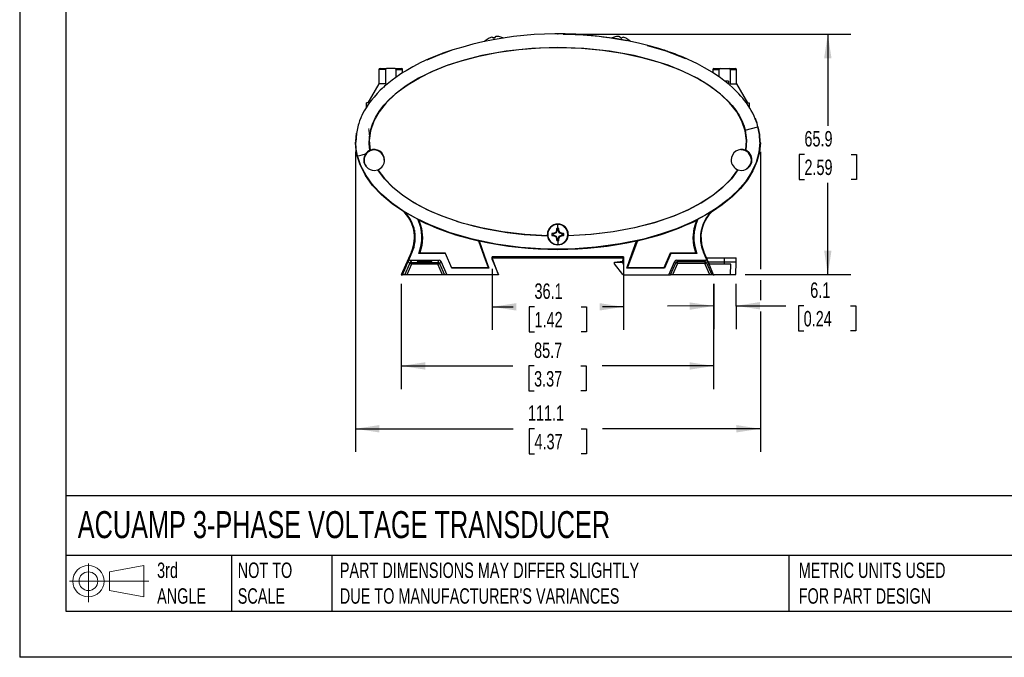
# Model space of a CAD drawing. Header units: millimetres. Extents: x 0 to 1397, y 0 to 1080.
# Tile 1 of 11: x 0 to 675, y 0 to 437. Entities that reach past the tile are written whole.
import ezdxf

# ---------------------------------------------------------------- set-up
doc = ezdxf.new("R2010")
doc.units = ezdxf.units.MM
doc.header["$LTSCALE"] = 5
doc.linetypes.add('CENTERX2', pattern=[20.32, 12.7, -2.54, 2.54, -2.54])
doc.layers.add('DIMENSIONS', color=140, linetype='Continuous', lineweight=25)
doc.layers.add('TEXT', color=140, linetype='Continuous', lineweight=25)
doc.layers.add('SLD-DEFPOINTS', color=7, linetype='Continuous')
doc.styles.add('SLDTEXTSTYLE0', font='TXT', dxfattribs={"width": 0.7})
doc.dimstyles.new('SLDDIMSTYLE0', dxfattribs={"dimtxt": 10.790039, "dimasz": 16.51, "dimexe": 0, "dimexo": 0.0625, "dimgap": 2.69751, "dimtad": 0, "dimtih": 1, "dimtoh": 1, "dimdec": 1, "dimlfac": 0.4, "dimrnd": 1e-09, "dimzin": 12, "dimdsep": 46, "dimtxsty": 'SLDTEXTSTYLE0', "dimsah": 1, "dimcen": 0.09, "dimadec": 0, "dimazin": 3, "dimtfac": 1, "dimtdec": 1, "dimtofl": 0, "dimtmove": 0, "dimatfit": 3, "dimfxl": 0, "dimfrac": 2, "dimtolj": 1, "dimtzin": 12, "dimarcsym": 0})
doc.dimstyles.new('SLDDIMSTYLE2', dxfattribs={"dimtxt": 10.790039, "dimasz": 16.51, "dimexe": 0, "dimexo": 0.0625, "dimgap": 2.69751, "dimtad": 0, "dimtih": 1, "dimtoh": 1, "dimdec": 1, "dimlfac": 0.4, "dimrnd": 1e-09, "dimzin": 12, "dimdsep": 46, "dimtxsty": 'SLDTEXTSTYLE0', "dimsah": 1, "dimcen": 0.09, "dimadec": 0, "dimazin": 3, "dimtfac": 1, "dimtdec": 1, "dimtmove": 0, "dimatfit": 0, "dimfxl": 0, "dimfrac": 2, "dimtolj": 1, "dimtzin": 12, "dimarcsym": 0})

# ---------------------------------------------------------------- blocks, each defined once
blk = doc.blocks.new('Block11')
at = {"color": 7, "linetype": 'Continuous', "lineweight": 18}
for p, q in [((12.94, 26.55), (12.94, 0)), ((27.4, 20.84), (50.88, 25.16)), ((27.4, 7.98), (27.4, 20.84)), ((50.88, 25.16), (50.88, 3.66)), ((0, 14.41), (54.37, 14.41)), ((27.4, 7.98), (50.88, 3.66))]:
    blk.add_line(p, q, dxfattribs=at)
for radius in [10.75, 6.43]:
    blk.add_circle((12.94, 14.41), radius, dxfattribs=at)
blk = doc.blocks.new('Block12')
at = {"layer": 'SLD-DEFPOINTS'}
blk.add_blockref('Block11', (0, 0), dxfattribs=at)
blk = doc.blocks.new('_D')
at = {"layer": 'DIMENSIONS'}
for p, q in [((375.41, 427.15), (570.12, 427.15)), ((554.25, 427.15), (554.25, 364.32)), ((538.22, 344.76), (534.59, 344.76)), ((534.59, 344.76), (534.59, 327.61)), ((570.28, 344.76), (573.9, 344.76)), ((573.9, 344.76), (573.9, 327.61)), ((534.59, 327.61), (538.22, 327.61)), ((554.25, 262.37), (554.25, 325.19)), ((573.9, 327.61), (570.28, 327.61)), ((497.54, 262.37), (570.12, 262.37))]:
    blk.add_line(p, q, dxfattribs=at)
for points in [[(554.25, 427.15), (551.71, 410.64), (556.79, 410.64)], [(554.25, 262.37), (556.79, 278.88), (551.71, 278.88)]]:
    blk.add_solid(points, dxfattribs=at)
at = {"layer": 'DIMENSIONS', "char_height": 10.583, "attachment_point": 1, "style": 'SLDTEXTSTYLE0'}
for s, insert in [('65.9', (538.22, 360.81)), ('2.59', (538.22, 341.25))]:
    blk.add_mtext(s, dxfattribs=dict(at, insert=insert))
blk = doc.blocks.new('_D_2')
at = {"layer": 'DIMENSIONS'}
for p, q in [((230.22, 346.47), (230.22, 140.81)), ((508, 346.47), (508, 266.18)), ((508, 258.56), (508, 244.78)), ((508, 237.16), (508, 140.81)), ((230.22, 156.69), (338.45, 156.69)), ((353.08, 156.69), (349.45, 156.69)), ((349.45, 156.69), (349.45, 139.54)), ((385.14, 156.69), (388.76, 156.69)), ((388.76, 156.69), (388.76, 139.54)), ((508, 156.69), (399.76, 156.69)), ((349.45, 139.54), (353.08, 139.54)), ((388.76, 139.54), (385.14, 139.54))]:
    blk.add_line(p, q, dxfattribs=at)
for points in [[(230.22, 156.69), (246.73, 154.15), (246.73, 159.23)], [(508, 156.69), (491.49, 159.23), (491.49, 154.15)]]:
    blk.add_solid(points, dxfattribs=at)
at = {"layer": 'DIMENSIONS', "char_height": 10.583, "attachment_point": 1, "style": 'SLDTEXTSTYLE0'}
for s, insert in [('111.1', (348.59, 172.74)), ('4.37', (353.08, 153.18))]:
    blk.add_mtext(s, dxfattribs=dict(at, insert=insert))
blk = doc.blocks.new('_D_4')
at = {"layer": 'DIMENSIONS'}
for p, q in [((324.03, 266.42), (324.03, 224.41)), ((414.18, 268.1), (414.18, 224.41)), ((324.03, 240.28), (338.45, 240.28)), ((353.08, 240.28), (349.45, 240.28)), ((349.45, 240.28), (349.45, 223.14)), ((385.14, 240.28), (388.76, 240.28)), ((388.76, 240.28), (388.76, 223.14)), ((414.18, 240.28), (399.76, 240.28)), ((349.45, 223.14), (353.08, 223.14)), ((388.76, 223.14), (385.14, 223.14))]:
    blk.add_line(p, q, dxfattribs=at)
for points in [[(324.03, 240.28), (340.54, 237.74), (340.54, 242.82)], [(414.18, 240.28), (397.67, 242.82), (397.67, 237.74)]]:
    blk.add_solid(points, dxfattribs=at)
at = {"layer": 'DIMENSIONS', "char_height": 10.583, "attachment_point": 1, "style": 'SLDTEXTSTYLE0'}
for s, insert in [('36.1', (353.08, 256.34)), ('1.42', (353.08, 236.78))]:
    blk.add_mtext(s, dxfattribs=dict(at, insert=insert))
blk = doc.blocks.new('_D_5')
at = {"layer": 'DIMENSIONS'}
for p, q in [((261.71, 255.94), (261.71, 183.88)), ((475.96, 255.94), (475.96, 183.88)), ((261.71, 199.76), (338.18, 199.76)), ((352.81, 199.76), (349.18, 199.76)), ((349.18, 199.76), (349.18, 182.61)), ((384.87, 199.76), (388.49, 199.76)), ((388.49, 199.76), (388.49, 182.61)), ((475.96, 199.76), (399.49, 199.76)), ((349.18, 182.61), (352.81, 182.61)), ((388.49, 182.61), (384.87, 182.61))]:
    blk.add_line(p, q, dxfattribs=at)
for points in [[(261.71, 199.76), (278.22, 197.22), (278.22, 202.3)], [(475.96, 199.76), (459.45, 202.3), (459.45, 197.22)]]:
    blk.add_solid(points, dxfattribs=at)
at = {"layer": 'DIMENSIONS', "char_height": 10.583, "attachment_point": 1, "style": 'SLDTEXTSTYLE0'}
for s, insert in [('85.7', (352.81, 215.81)), ('3.37', (352.81, 196.25))]:
    blk.add_mtext(s, dxfattribs=dict(at, insert=insert))
blk = doc.blocks.new('_D_6')
at = {"layer": 'DIMENSIONS'}
for p, q in [((476, 255.94), (476.15, 225)), ((491.22, 256.02), (491.37, 225.08)), ((476.07, 240.88), (444.32, 240.72)), ((491.29, 240.95), (493.74, 240.97)), ((493.74, 240.97), (525.49, 240.97)), ((537.7, 240.97), (534.07, 240.97)), ((534.07, 240.97), (534.07, 223.82)), ((569.76, 240.97), (573.38, 240.97)), ((573.38, 240.97), (573.38, 223.82)), ((534.07, 223.82), (537.7, 223.82)), ((573.38, 223.82), (569.76, 223.82))]:
    blk.add_line(p, q, dxfattribs=at)
for points in [[(476.07, 240.88), (459.55, 243.33), (459.57, 238.25)], [(491.29, 240.95), (507.82, 238.5), (507.79, 243.58)]]:
    blk.add_solid(points, dxfattribs=at)
at = {"layer": 'DIMENSIONS', "char_height": 10.583, "attachment_point": 1, "style": 'SLDTEXTSTYLE0'}
for s, insert in [('6.1', (542.19, 257.02)), ('0.24', (537.7, 237.46))]:
    blk.add_mtext(s, dxfattribs=dict(at, insert=insert))

msp = doc.modelspace()

# ---------------------------------------------------------------- linework, layer by layer
at = {"color": 7, "linetype": 'Continuous'}
for p in [(0.01, 1079.51), (1397.01, 0.01)]:
    msp.add_line(p, (0.01, 0.01), dxfattribs=at)
at = {"color": 7, "linetype": 'Continuous', "lineweight": 18}
msp.add_line((369.06, 426.99), (369.06, 427.15), dxfattribs=at)
for p, q in [((318.87, 422.19), (318.83, 422.18)), ((321.25, 424.05), (321.18, 424.04)), ((324.5, 424.6), (324.35, 425.01)), ((325.25, 424.73), (324.5, 424.6)), ((326, 424.85), (325.25, 424.73)), ((325.25, 424.73), (325.49, 423.32)), ((325.98, 425.28), (325.98, 424.84)), ((326, 425.29), (326, 424.85)), ((329.32, 425.41), (329.25, 425.4)), ((402, 425.1), (403.09, 424.97)), ((408.52, 425.4), (408.45, 425.41)), ((411.76, 424.83), (411.76, 425.27)), ((412.51, 424.7), (411.76, 424.83)), ((411.77, 424.82), (411.77, 425.26)), ((412.51, 424.7), (412.27, 423.29)), ((413.26, 424.57), (412.51, 424.7)), ((413.41, 424.98), (413.26, 424.57)), ((416.58, 423.99), (416.51, 424)), ((279.51, 409.73), (288.27, 413.39)), ((288.27, 413.39), (290.55, 414.23)), ((295.96, 415.98), (289.35, 413.46)), ((450.87, 413.03), (451.69, 412.72)), ((451.69, 412.72), (452.13, 412.52)), ((250.79, 403.03), (246.41, 403.03)), ((246.41, 403.03), (246.41, 393.24)), ((247.16, 403.78), (251.54, 403.78)), ((247.17, 403.78), (251.55, 403.78)), ((250.79, 403.03), (250.79, 393.24)), ((257.54, 403.78), (251.54, 403.78)), ((257.55, 403.78), (251.55, 403.78)), ((257.54, 403.78), (261.91, 403.78)), ((257.55, 403.78), (261.92, 403.78)), ((258.29, 397.78), (258.29, 403.03)), ((258.29, 403.03), (262.66, 403.03)), ((262.66, 400.72), (262.66, 403.03)), ((262.66, 403.03), (262.67, 403.03)), ((262.67, 400.73), (262.67, 403.03)), ((475.37, 403.03), (475.37, 400.82)), ((475.37, 403.03), (479.75, 403.03)), ((476.12, 403.78), (480.5, 403.78)), ((479.75, 397.88), (479.75, 403.03)), ((480.5, 403.78), (486.5, 403.78)), ((486.5, 403.78), (490.87, 403.78)), ((487.25, 403.03), (487.25, 393.24)), ((487.25, 403.03), (491.62, 403.03)), ((491.62, 393.24), (491.62, 403.03)), ((246.41, 393.24), (238.79, 380.03)), ((250.79, 393.24), (246.41, 393.24)), ((486.03, 395.06), (483.59, 395.06)), ((486.03, 395.06), (486.03, 393.08)), ((487.25, 393.24), (491.62, 393.24)), ((491.62, 393.24), (499.25, 380.03)), ((237.79, 377.06), (237.79, 380.03)), ((238.79, 380.03), (237.79, 380.03)), ((238.79, 380.03), (237.8, 380.03)), ((499.25, 380.03), (500.25, 380.03)), ((500.25, 380.03), (500.25, 377.33)), ((504.37, 369.54), (505.56, 366.35)), ((230.55, 353.62), (230.96, 359.31)), ((497.57, 361.4), (506.36, 363.71)), ((230.51, 353.12), (230.22, 352.82)), ((230.52, 353.19), (230.51, 353.12)), ((507.7, 353.12), (507.7, 353.19)), ((508, 352.82), (507.7, 353.12)), ((240.22, 347.62), (240.29, 347.58)), ((497.92, 347.58), (498, 347.62)), ((236.13, 340.99), (235.98, 340.99)), ((250.23, 340.99), (250.07, 340.99)), ((487.98, 340.99), (488.12, 340.99)), ((243.08, 333.8), (245.58, 334.22)), ((243.08, 333.98), (243.08, 333.8)), ((245.59, 334.25), (245.58, 334.22)), ((492.63, 334.22), (492.6, 334.3)), ((492.63, 334.22), (495.13, 333.8)), ((495.13, 333.99), (495.13, 333.8)), ((263.98, 305.38), (273.05, 300.28)), ((465.16, 300.28), (474.25, 305.38)), ((474.24, 305.39), (474.38, 305.18)), ((273.05, 300.28), (273.73, 299.83)), ((464.48, 299.83), (465.16, 300.28)), ((270.64, 292.94), (270.88, 292.94)), ((366.4, 290.29), (366.32, 290.71)), ((367.97, 290.94), (366.4, 290.29)), ((367.97, 290.94), (367.62, 291.3)), ((368.62, 292.51), (367.97, 290.94)), ((368.62, 292.51), (368.2, 292.59)), ((368.62, 293.13), (368.62, 292.51)), ((369.04, 293.96), (369.04, 296.76)), ((369.45, 292.51), (369.45, 293.13)), ((369.45, 292.51), (369.87, 292.59)), ((370.1, 290.94), (369.45, 292.51)), ((370.1, 290.94), (370.46, 291.3)), ((371.67, 290.29), (370.1, 290.94)), ((371.67, 290.29), (371.75, 290.71)), ((314.59, 285.56), (315.06, 285.55)), ((361.94, 289.04), (362, 289.1)), ((362, 289.1), (361.96, 289.92)), ((362.11, 289.92), (361.96, 289.92)), ((362.15, 289.87), (362.11, 289.87)), ((366.4, 290.29), (365.78, 290.29)), ((365.78, 289.46), (366.4, 289.46)), ((366.4, 289.46), (366.32, 289.04)), ((366.4, 289.46), (367.97, 288.81)), ((367.97, 288.81), (367.62, 288.45)), ((367.97, 288.81), (368.62, 287.24)), ((368.62, 287.24), (368.2, 287.16)), ((368.62, 287.24), (368.62, 286.62)), ((369.04, 285.79), (369.04, 282.98)), ((369.45, 287.24), (370.1, 288.81)), ((369.45, 287.24), (369.87, 287.16)), ((369.45, 286.62), (369.45, 287.24)), ((370.1, 288.81), (371.67, 289.46)), ((370.1, 288.81), (370.46, 288.45)), ((372.29, 290.29), (371.67, 290.29)), ((371.67, 289.46), (371.75, 289.04)), ((371.67, 289.46), (372.29, 289.46)), ((372.32, 289.87), (373.13, 289.87)), ((375.93, 289.87), (375.99, 289.87)), ((376.26, 289.92), (376.06, 289.92)), ((376.27, 289.04), (376.21, 289.1)), ((423.16, 285.55), (423.63, 285.56)), ((467.16, 287.69), (466.92, 287.69)), ((268.66, 277.99), (261.71, 262.29)), ((262.25, 262.29), (268.99, 277.79)), ((269.01, 277.83), (268.66, 277.99)), ((268.99, 277.79), (269.21, 277.7)), ((274.45, 277.3), (273.81, 276.87)), ((274.45, 277.3), (291.85, 277.3)), ((292.04, 276.87), (291.85, 277.3)), ((369.11, 282.82), (369.11, 282.93)), ((442.01, 267.29), (446.37, 277.3)), ((446.65, 276.87), (446.37, 277.3)), ((446.37, 277.3), (463.77, 277.3)), ((464.4, 276.87), (463.77, 277.3)), ((469, 277.7), (469.22, 277.79)), ((469.17, 277.91), (469.34, 277.99)), ((470.36, 275.17), (469.22, 277.79)), ((471.16, 273.86), (469.34, 277.99)), ((268.36, 270.74), (268.68, 270.79)), ((292.04, 276.87), (273.81, 276.87)), ((277.72, 271.51), (277.72, 270.98)), ((286.76, 270.79), (287.75, 272.3)), ((287.07, 270.74), (286.76, 270.79)), ((288.89, 271.55), (292.92, 262.29)), ((296.39, 266.86), (292.04, 276.87)), ((414.18, 274.45), (324.03, 274.45)), ((324.03, 273.82), (324.07, 273.8)), ((324.03, 272.77), (328.35, 262.29)), ((324.07, 273.8), (413.85, 273.8)), ((328.48, 262.29), (324.07, 273.8)), ((408, 270.99), (413.78, 271.63)), ((408, 270.99), (413.75, 270.99)), ((408.03, 269.68), (408, 270.99)), ((408.01, 270.99), (413.78, 271.63)), ((408.01, 270.99), (408.01, 270.99)), ((408.01, 270.99), (408.01, 270.99)), ((413.75, 270.99), (413.85, 273.86)), ((414.18, 270.99), (413.75, 270.99)), ((413.8, 269.59), (413.75, 270.99)), ((413.85, 273.86), (414.18, 273.86)), ((414.07, 273.86), (414.17, 273.96)), ((414.17, 273.96), (414.18, 273.96)), ((414.17, 273.86), (414.17, 273.96)), ((446.65, 276.87), (442.3, 266.86)), ((445.3, 262.29), (449.32, 271.55)), ((446.39, 262.29), (449.98, 270.54)), ((464.4, 276.87), (446.65, 276.87)), ((449.98, 270.54), (449.32, 271.55)), ((449.98, 270.54), (451.13, 270.04)), ((450.84, 271.25), (451.13, 271.29)), ((451.13, 270.04), (451.13, 271.29)), ((460.5, 271.77), (460.5, 271.42)), ((469.87, 271.29), (470.16, 271.25)), ((470.37, 274.96), (470.36, 275.17)), ((470.37, 274.95), (472.55, 269.95)), ((471.03, 273.96), (470.62, 274.37)), ((470.8, 273.96), (471.03, 273.96)), ((470.85, 273.86), (483.1, 273.86)), ((471.02, 270.54), (474.6, 262.29)), ((471.03, 273.96), (471.07, 273.86)), ((471.16, 273.86), (483.1, 273.86)), ((483.14, 270.99), (472.1, 270.99)), ((483.1, 273.86), (483.14, 270.99)), ((483.1, 273.86), (491.39, 273.86)), ((483.1, 273.86), (483.1, 273.86)), ((483.1, 273.86), (491.39, 273.86)), ((483.14, 270.99), (483.12, 269.59)), ((491.49, 270.99), (483.14, 270.99)), ((491.19, 262.37), (491.49, 270.99)), ((491.19, 262.37), (491.49, 270.99)), ((491.49, 270.99), (491.39, 273.86)), ((491.49, 270.99), (491.39, 273.86)), ((491.49, 270.99), (491.49, 270.99)), ((264.16, 262.29), (267.53, 270.04)), ((268.68, 269.54), (265.52, 262.29)), ((286.76, 269.54), (268.68, 269.54)), ((289.91, 262.29), (286.76, 269.54)), ((287.9, 270.04), (291.27, 262.29)), ((296.2, 267.29), (321.23, 267.29)), ((321.86, 266.86), (296.39, 266.86)), ((321.23, 267.29), (321.86, 266.86)), ((413.75, 262.37), (408.03, 269.68)), ((414.18, 269.59), (413.8, 269.59)), ((416.35, 266.86), (416.98, 267.29)), ((442.3, 266.86), (416.35, 266.86)), ((416.98, 267.29), (442.01, 267.29)), ((442.3, 266.86), (442.01, 267.29)), ((451.13, 270.04), (447.76, 262.29)), ((469.87, 270.04), (451.13, 270.04)), ((473.24, 262.29), (469.87, 270.04)), ((472.57, 269.95), (472.55, 269.95)), ((483.12, 269.59), (472.72, 269.59)), ((475.96, 262.29), (472.79, 269.59)), ((487.63, 269.59), (483.12, 269.59)), ((487.53, 262.37), (487.63, 269.59)), ((261.71, 262.29), (262.25, 262.29)), ((262.25, 262.29), (262.51, 262.29)), ((264.16, 262.29), (262.51, 262.29)), ((265.52, 262.29), (264.16, 262.29)), ((289.91, 262.29), (265.52, 262.29)), ((291.27, 262.29), (289.91, 262.29)), ((292.92, 262.29), (291.27, 262.29)), ((328.35, 262.29), (292.92, 262.29)), ((328.35, 262.29), (328.48, 262.29)), ((413.75, 262.37), (414.18, 262.37)), ((414, 262.37), (414, 262.29)), ((414.18, 262.29), (414, 262.29)), ((414.18, 262.29), (445.3, 262.29)), ((445.3, 262.29), (446.39, 262.29)), ((447.76, 262.29), (446.39, 262.29)), ((473.24, 262.29), (447.76, 262.29)), ((474.6, 262.29), (473.24, 262.29)), ((475.7, 262.29), (474.6, 262.29)), ((475.7, 262.29), (475.96, 262.29)), ((475.93, 262.37), (487.53, 262.37)), ((476.16, 262.29), (475.96, 262.29)), ((476.12, 262.37), (476.16, 262.29)), ((476.16, 262.29), (476.29, 262.29)), ((476.29, 262.29), (476.25, 262.37)), ((487.53, 262.37), (491.19, 262.37)), ((491.19, 262.37), (491.19, 262.37))]:
    msp.add_line(p, q)
at = {"flags": 128}
for points in [[(417.04, 422.68), (409.87, 423.97), (402.68, 425.03)], [(431.8, 419.26), (424.43, 421.1), (417.04, 422.68)], [(456.86, 410.34), (443.41, 415.53), (430.68, 419.32)], [(493.28, 386.26), (492.07, 387.53), (490.69, 388.9), (489.13, 390.37), (486.53, 392.67), (484.82, 394.09), (483.63, 395.03), (482.98, 395.54), (480.6, 397.31), (475, 401.07), (469.72, 404.22), (464.78, 406.85), (455.03, 411.36), (450.66, 413.12), (449.97, 413.38), (449.28, 413.65), (448.59, 413.91), (447.9, 414.16), (447.21, 414.41), (447.19, 414.42), (447.04, 414.47), (446.6, 414.63), (444.92, 415.22), (444.12, 415.5), (443.21, 415.81), (442.17, 416.15), (441.02, 416.53), (439.74, 416.94), (438.35, 417.37), (431.8, 419.26)], [(286.32, 412.63), (280.67, 410.27), (275.09, 407.68), (269.73, 404.9), (265.02, 402.19), (262.83, 400.83), (260.58, 399.36), (257.93, 397.53), (255.42, 395.68), (254.23, 394.76), (253.13, 393.87), (252.1, 393.02), (251.16, 392.22), (250.29, 391.46), (249.5, 390.76), (249.4, 390.66), (248.61, 389.94), (247.34, 388.72), (245.25, 386.59), (243.03, 384.12), (241.27, 381.99), (240, 380.32), (238.99, 378.89), (237.55, 376.7), (236.3, 374.58), (235.22, 372.55), (234.71, 371.51), (234.3, 370.61), (233.97, 369.86), (233.11, 367.69), (232.51, 365.97), (232.14, 364.77), (230.92, 359.09), (230.52, 353.19)], [(240.22, 347.62), (239.71, 352.12), (239.83, 356.64), (240.59, 361.13), (241.97, 365.59), (243.97, 369.99), (246.58, 374.31), (249.79, 378.53), (253.59, 382.62), (259.52, 387.86), (266.4, 392.79), (274.16, 397.39), (282.76, 401.6), (292.1, 405.4), (302.1, 408.74), (314.87, 412.13), (328.31, 414.78), (342.26, 416.66), (356.55, 417.76), (370.99, 418.06), (385.41, 417.55), (399.63, 416.25), (413.47, 414.16), (426.75, 411.31), (439.31, 407.75)], [(497.92, 347.58), (498.46, 354.27), (497.6, 360.96), (495.36, 367.56), (491.75, 374.02), (486.82, 380.25), (480.62, 386.19), (473.22, 391.79), (464.69, 396.97), (455.13, 401.67), (444.65, 405.86), (433.34, 409.49), (421.35, 412.51), (404.5, 415.54), (386.98, 417.38), (369.11, 418), (351.24, 417.38), (333.72, 415.54), (316.87, 412.51), (304.87, 409.49), (293.57, 405.86), (283.08, 401.67), (273.52, 396.97), (265, 391.79), (257.59, 386.19), (251.39, 380.25), (246.46, 374.02), (242.86, 367.56), (240.61, 360.96), (239.75, 354.27), (240.29, 347.58)], [(290.21, 414.12), (288.26, 413.39), (286.32, 412.63)], [(439.31, 407.75), (441.17, 407.14), (443.01, 406.51)], [(443.01, 406.51), (451.76, 403.19), (459.27, 399.82), (465.56, 396.56), (467.42, 395.5), (469.14, 394.47), (470.74, 393.48), (472.22, 392.53), (473.58, 391.62), (474.82, 390.76), (475.94, 389.95), (479.67, 387.07), (483.05, 384.13), (486.06, 381.17), (488.7, 378.2), (489.5, 377.21), (490.29, 376.18), (491.08, 375.1), (491.86, 373.98), (492.61, 372.81), (493.35, 371.6), (494.06, 370.34), (495.75, 366.84), (496.78, 364.13), (497.33, 362.29), (497.48, 361.73), (497.57, 361.4)], [(495.88, 383.3), (494.59, 384.81), (493.28, 386.26)], [(506.36, 363.71), (505.73, 365.88), (504.51, 369.22)], [(497.57, 361.4), (498.52, 354.51), (498, 347.62)], [(507.69, 353.19), (507.37, 358.51), (506.36, 363.71)], [(506.36, 363.71), (507.37, 358.51), (507.68, 353.41)], [(230.22, 352.82), (230.26, 353.06), (230.4, 353.27)], [(263.83, 305.19), (255.48, 310.9), (248.2, 317.03), (242.09, 323.52), (237.19, 330.31), (233.42, 337.66), (231.09, 345.19), (230.22, 352.82)], [(230.28, 352.89), (230.27, 352.85), (230.26, 352.73)], [(230.26, 352.73), (230.6, 348.15), (231.56, 343.32), (233.23, 338.24), (235.74, 332.93), (239.2, 327.43), (243.65, 321.9), (249.25, 316.29), (256.11, 310.69), (264.31, 305.19)], [(231.74, 343.7), (230.84, 348.4), (230.51, 353.12)], [(507.7, 353.12), (507.02, 346.2), (505.13, 339.34), (502.03, 332.62), (497.76, 326.08), (492.36, 319.78), (485.88, 313.78), (478.37, 308.14), (469.91, 302.89), (460.55, 298.09), (450.39, 293.78), (439.52, 289.99), (428.03, 286.76), (411.92, 283.38), (395.14, 281.08), (377.96, 279.92), (360.63, 279.91), (343.44, 281.05), (326.65, 283.32), (310.53, 286.68), (295.31, 291.09), (281.25, 296.47), (271.6, 301.1), (262.8, 306.19), (254.94, 311.69), (248.08, 317.57), (242.28, 323.76), (237.6, 330.22), (234.07, 336.89), (231.74, 343.7)], [(508, 352.82), (507.35, 346.32), (505.63, 339.87), (502.87, 333.54), (499.08, 327.36), (494.29, 321.41), (488.55, 315.69), (481.9, 310.27), (474.38, 305.18)], [(507.82, 353.27), (507.61, 353.41), (507.37, 353.45)], [(507.82, 353.27), (507.95, 353.06), (508, 352.82)], [(231.74, 343.7), (232.1, 343.8), (233.18, 344.07), (234.94, 344.51), (237.18, 345.07)], [(240.22, 347.62), (238.57, 346.61), (237.18, 345.07)], [(236.13, 340.99), (236.26, 339.63), (236.52, 338.67)], [(282, 305.75), (278.43, 307.43), (275.14, 309.1), (272.11, 310.76), (269.33, 312.38), (266.81, 313.95), (264.53, 315.46), (262.51, 316.88), (255.92, 322.19), (250.24, 327.96), (245.58, 334.22)], [(245.61, 334.3), (245.6, 334.27), (245.59, 334.25)], [(245.61, 334.3), (250.13, 328.19), (255.87, 322.32), (262.76, 316.78), (270.73, 311.62), (279.73, 306.88), (289.62, 302.62), (302.55, 298.2), (316.48, 294.58), (331.16, 291.84), (346.43, 290.01), (362, 289.1)], [(376.21, 289.1), (391.79, 290.01), (407.05, 291.84), (421.73, 294.58), (435.66, 298.2), (448.6, 302.62), (458.49, 306.88), (467.48, 311.62), (475.46, 316.78), (482.34, 322.32), (488.09, 328.19), (492.6, 334.3)], [(492.63, 334.22), (488.1, 328.11), (482.36, 322.25), (475.46, 316.71), (467.48, 311.55), (458.5, 306.81), (448.61, 302.55), (435.67, 298.13), (421.76, 294.52), (407.08, 291.78), (391.84, 289.94), (376.27, 289.04)], [(263.83, 305.19), (263.92, 305.29), (263.98, 305.38)], [(299.56, 299.05), (290.49, 302.21), (282, 305.75)], [(273.73, 299.83), (275.65, 293.89), (276.3, 287.69)], [(461.92, 287.69), (462.57, 293.89), (464.48, 299.83)], [(270.75, 292.32), (270.73, 292.45), (270.71, 292.56), (270.69, 292.66), (270.67, 292.76), (270.65, 292.9), (270.65, 292.94), (270.67, 292.9), (270.7, 292.77), (270.72, 292.67), (270.75, 292.57), (270.77, 292.45), (270.8, 292.32)], [(270.8, 292.32), (270.82, 292.19), (270.84, 292.08), (270.86, 291.97), (270.87, 291.88), (270.89, 291.74), (270.89, 291.69), (270.87, 291.73), (270.84, 291.87), (270.82, 291.96), (270.8, 292.07), (270.78, 292.19), (270.75, 292.32)], [(365.78, 290.29), (365.35, 290.46), (365.01, 290.6)], [(368.62, 293.13), (368.45, 293.56), (368.32, 293.9)], [(369.45, 293.13), (369.62, 293.56), (369.76, 293.9)], [(372.29, 290.29), (372.72, 290.46), (373.06, 290.6)], [(276.3, 287.69), (275.83, 282.41), (274.45, 277.3)], [(314.59, 285.56), (318.31, 275.33), (321.23, 267.29)], [(315.06, 285.55), (318.87, 275.08), (321.86, 266.86)], [(365.78, 289.46), (365.35, 289.29), (365.01, 289.15)], [(368.62, 286.62), (368.45, 286.19), (368.32, 285.85)], [(369.45, 286.62), (369.62, 286.19), (369.76, 285.85)], [(372.29, 289.46), (372.72, 289.29), (373.06, 289.15)], [(376.26, 289.92), (376.24, 289.46), (376.21, 289.1)], [(416.35, 266.86), (420.16, 277.32), (423.16, 285.55)], [(423.63, 285.56), (419.91, 275.33), (416.98, 267.29)], [(463.77, 277.3), (462.38, 282.41), (461.92, 287.69)], [(266.54, 271.55), (268.04, 274.99), (269.21, 277.7)], [(471.68, 271.55), (470.18, 274.99), (469, 277.7)], [(262.51, 262.29), (264.77, 267.47), (266.54, 271.55)], [(267.53, 270.04), (266.98, 270.88), (266.54, 271.55)], [(267.69, 272.3), (268.24, 271.45), (268.68, 270.79)], [(267.69, 272.3), (278.92, 272.3), (287.75, 272.3)], [(268.68, 269.54), (268.68, 270), (268.68, 270.4), (268.68, 270.67), (268.68, 270.79)], [(268.68, 270.79), (278.8, 270.79), (286.76, 270.79)], [(277.72, 271.51), (276.16, 271.5), (274.57, 271.45), (273.85, 271.41), (273.26, 271.37), (272.85, 271.32), (272.66, 271.26), (272.77, 271.2), (273.15, 271.14), (273.74, 271.09), (274.48, 271.05), (276.13, 271), (277.72, 270.98)], [(277.72, 270.98), (279.39, 271), (280.89, 271.04), (282.16, 271.12), (282.6, 271.18), (282.78, 271.25), (282.61, 271.32), (282.16, 271.37), (280.9, 271.45), (279.39, 271.5), (277.72, 271.51)], [(286.76, 270.79), (287.31, 271.63), (287.75, 272.3)], [(286.76, 270.79), (286.76, 270.67), (286.76, 270.4), (286.76, 270), (286.76, 269.54)], [(288.89, 271.55), (288.34, 270.7), (287.9, 270.04)], [(324.03, 272.77), (324.03, 273.71), (324.03, 274.45)], [(414.18, 274.45), (414.18, 267.64), (414.18, 262.29)], [(450.47, 272.3), (450.84, 271.73), (451.13, 271.29)], [(450.47, 272.3), (461.7, 272.3), (470.53, 272.3)], [(451.13, 271.29), (461.62, 271.29), (469.87, 271.29)], [(460.5, 271.42), (458.61, 271.44), (457.71, 271.45), (456.92, 271.47), (455.97, 271.52), (455.59, 271.56), (455.46, 271.6), (455.59, 271.64), (455.98, 271.68), (456.95, 271.72), (457.73, 271.75), (458.63, 271.76), (460.5, 271.77)], [(469.87, 271.29), (470.24, 271.86), (470.53, 272.3)], [(469.87, 271.29), (469.87, 271.18), (469.87, 270.91), (469.87, 270.51), (469.87, 270.04)], [(469.87, 270.04), (470.25, 270.21), (470.34, 270.24), (470.35, 270.25), (470.35, 270.25), (470.35, 270.25), (470.36, 270.25), (470.38, 270.26), (470.5, 270.32), (470.81, 270.45), (470.95, 270.51), (471.02, 270.54)], [(471.68, 271.55), (471.31, 270.98), (471.02, 270.54)], [(471.68, 271.55), (473.93, 266.36), (475.7, 262.29)], [(267.53, 270.04), (267.63, 269.99), (267.89, 269.88), (268.25, 269.72), (268.68, 269.54)], [(286.76, 269.54), (287.13, 269.7), (287.22, 269.74), (287.24, 269.75), (287.24, 269.75), (287.24, 269.75), (287.24, 269.75), (287.26, 269.75), (287.38, 269.81), (287.69, 269.94), (287.84, 270.01), (287.9, 270.04)]]:
    msp.add_lwpolyline(points, dxfattribs=at)
for centre, radius, start, end in [((368.89, 188.21), 239.22, 81.88064, 109.20297), ((327.26, 423.45), 2.22, 109.40833, 124.26893), ((327.45, 415.96), 9.64, 88.07486, 95.56629), ((327.05, 414.15), 11.47, 78.93485, 86.36041), ((371.96, 202.64), 224.39, 78.61073, 89.80001), ((410.66, 414.13), 11.47, 93.33959, 100.76515), ((410.26, 415.94), 9.64, 84.13371, 91.62514), ((410.5, 423.44), 2.22, 55.43107, 70.29167), ((327, 414.24), 11.39, 128.93523, 135.82005), ((327.02, 414.26), 11.39, 120.83866, 135.82005), ((327.03, 414.15), 11.47, 112.83959, 120.26515), ((326.05, 415.72), 9.64, 103.63371, 111.12514), ((323.77, 422.87), 2.22, 74.93107, 89.79167), ((327.02, 414.26), 11.39, 63.37995, 78.36134), ((410.69, 414.24), 11.39, 101.33866, 116.32005), ((413.98, 422.83), 2.22, 89.90833, 104.76893), ((411.66, 415.7), 9.64, 68.57486, 76.06629), ((410.68, 414.13), 11.47, 59.43485, 66.86041), ((410.69, 414.24), 11.39, 43.87995, 58.86134), ((247.16, 403.03), 0.75, 90, 180), ((247.17, 403.03), 0.75, 90, 180), ((251.54, 403.03), 0.75, 90, 180), ((257.54, 403.03), 0.75, 0, 90), ((261.91, 403.03), 0.75, 0, 90), ((261.92, 403.03), 0.75, 0, 90), ((476.12, 403.03), 0.75, 90, 180), ((480.5, 403.03), 0.75, 90, 180), ((486.5, 403.03), 0.75, 0, 90), ((490.87, 403.03), 0.75, 0, 90), ((453.14, 347.41), 55.81, 23.00084, 40.02488), ((230.88, 352.74), 0.625, 90, 125.4669), ((243.14, 341.11), 7.16, 146.36385, 180.92984), ((243.08, 340.99), 6.96, 14.91521, 180), ((243.12, 340.88), 6.95, 0, 180), ((243.08, 340.99), 7.15, 360, 112.96708), ((495.13, 340.99), 7.15, 67.03292, 180), ((494.92, 340.91), 6.95, 0, 91.78491), ((495.15, 341.13), 7.08, 358.89958, 66.32711), ((243.25, 341.07), 7.27, 180.6067, 268.66554), ((243.12, 340.88), 6.95, 180, 217.35277), ((243.08, 340.99), 7.15, 290.70073, 359.99996), ((495.13, 340.99), 7.15, 180, 249.29933), ((494.96, 341.07), 7.27, 271.34866, 359.40194), ((494.92, 340.91), 6.95, 301.951, 0), ((246.25, 287.91), 24.51, 336.1246, 47.59999), ((246.24, 287.69), 24.82, 336.49913, 44.83398), ((246.24, 287.69), 25.06, 336.49913, 44.89884), ((491.98, 287.69), 25.06, 135.06205, 180), ((491.98, 287.69), 24.82, 135.17388, 180), ((246.24, 287.69), 29.62, 338.57057, 25.14946), ((353.03, 461.23), 179.83, 243.8348, 257.65502), ((366.74, 518.27), 229.28, 252.96206, 268.80105), ((385.18, 461.23), 179.83, 282.34496, 296.16521), ((491.98, 287.69), 29.62, 154.85054, 201.42944), ((491.75, 287.91), 24.51, 149.56411, 203.8754), ((369.11, 289.92), 7.15, 0, 180), ((369.04, 289.87), 6.89, 90, 180), ((369.04, 289.87), 6.95, 0, 144.00016), ((369.04, 289.87), 4.09, 169.85106, 190.14894), ((368.41, 258.31), 32.47, 93.6895, 96.00937), ((384.31, 252.88), 41.89, 113.48201, 115.42789), ((406.03, 274.6), 41.89, 154.57211, 156.51799), ((400.61, 290.5), 32.47, 173.99063, 176.3105), ((369.04, 289.87), 4.09, 90, 100.14894), ((369.04, 289.87), 3.28, 82.73102, 97.26898), ((369.51, 290.29), 6.56, 356.69415, 95.89699), ((369.04, 289.87), 6.89, 0, 90), ((369.04, 289.87), 4.09, 79.85106, 90), ((337.47, 290.5), 32.47, 3.6895, 6.00937), ((332.04, 274.6), 41.89, 23.48201, 25.42789), ((353.77, 252.88), 41.89, 64.57211, 66.51799), ((369.66, 258.31), 32.47, 83.99063, 86.3105), ((369.04, 289.87), 4.09, 0, 10.14894), ((369.11, 531.27), 251.59, 257.59444, 282.40556), ((369.04, 289.98), 7.15, 187.54254, 270.56855), ((369.04, 289.87), 6.89, 180, 270), ((368.41, 321.44), 32.47, 263.99063, 266.3105), ((369.04, 289.87), 3.28, 172.73102, 187.26898), ((384.31, 326.87), 41.89, 244.57211, 246.51799), ((406.03, 305.14), 41.89, 203.48201, 205.42789), ((400.61, 289.25), 32.47, 183.6895, 186.00937), ((369.04, 289.87), 4.09, 259.85106, 270), ((369.04, 289.87), 3.28, 262.73102, 277.26898), ((369.04, 289.87), 6.89, 270, 0), ((369.04, 289.87), 4.09, 270, 280.14894), ((369.18, 289.98), 7.15, 269.42992, 352.46271), ((337.47, 289.25), 32.47, 353.99063, 356.3105), ((369.04, 289.87), 6.95, 276.28838, 0), ((332.04, 305.14), 41.89, 334.57211, 336.51799), ((353.77, 326.87), 41.89, 293.48201, 295.42789), ((369.66, 321.44), 32.47, 273.6895, 276.00937), ((369.04, 289.87), 3.28, 0, 7.26898), ((369.04, 289.87), 3.28, 352.73102, 0), ((369.04, 289.87), 4.09, 349.85106, 0), ((491.98, 287.69), 25.06, 180, 203.50086), ((491.98, 287.69), 24.82, 180, 203.50086), ((267.7, 271.02), 1.28, 90.77583, 155.73861), ((268.6, 269.62), 1.15, 102.15115, 158.58869), ((286.83, 269.62), 1.15, 21.33807, 77.87245), ((287.75, 271.05), 1.25, 23.49266, 90.00832), ((450.49, 271.02), 1.28, 90.88109, 155.67967), ((451.05, 270.12), 1.15, 100.73454, 158.5289), ((461.76, 235.47), 36.32, 84.02193, 91.98537), ((461.84, 305.13), 33.74, 267.71616, 276.29117), ((469.95, 270.12), 1.15, 21.43926, 79.35531), ((470.53, 271.05), 1.25, 23.53297, 89.9669)]:
    msp.add_arc(centre, radius, start, end)
at = {"color": 5, "linetype": 'Continuous', "lineweight": 0}
for points, knots in [([(240.05, 356.69), (239.94, 357.39), (239.7, 358.82), (239.55, 360.76), (239.52, 362), (239.51, 362.52)], [0, 0, 0, 0, 0.00911851, 0.01847936, 0.02505152, 0.02505152, 0.02505152, 0.02505152]), ([(240.05, 356.54), (239.94, 357.24), (239.7, 358.66), (239.55, 360.59), (239.52, 361.82), (239.52, 362.32)], [0, 0, 0, 0, 0.00911851, 0.01847936, 0.02486507, 0.02486507, 0.02486507, 0.02486507])]:
    msp.add_open_spline(points, degree=3, knots=knots, dxfattribs=at)
at = {"layer": 'TEXT'}
for p, q in [((31.75, 1047.75), (31.75, 31.75)), ((1365.25, 110.63), (31.75, 110.63)), ((1365.25, 69.85), (31.75, 69.85)), ((145.22, 69.85), (145.22, 31.75)), ((214.19, 69.85), (214.19, 31.75)), ((527.42, 69.85), (527.42, 31.75)), ((31.75, 31.75), (1365.25, 31.75))]:
    msp.add_line(p, q, dxfattribs=at)

# ---------------------------------------------------------------- block references
at = {"layer": 'SLD-DEFPOINTS'}
msp.add_blockref('Block12', (34.19, 37.77), dxfattribs=at)

# ---------------------------------------------------------------- texts
at = {"layer": 'TEXT', "linetype": 'CENTERX2', "lineweight": 18, "attachment_point": 1, "style": 'SLDTEXTSTYLE0'}
for s, insert, char_height in [('ACUAMP 3-PHASE VOLTAGE TRANSDUCER', (39.83, 100.23), 18.5208), ('3rd^JANGLE', (94.25, 64.98), 10.583), ('NOT TO^JSCALE', (149.53, 64.98), 10.5833), ("PART DIMENSIONS MAY DIFFER SLIGHTLY ^JDUE TO MANUFACTURER'S VARIANCES", (219.56, 64.98), 10.5833), ('METRIC UNITS USED ^JFOR PART DESIGN', (534.27, 64.98), 10.5833)]:
    msp.add_mtext(s, dxfattribs=dict(at, insert=insert, char_height=char_height))

# ---------------------------------------------------------------- dimensions: what is measured, and where the dimension line sits
at = {"layer": 'DIMENSIONS'}
for base, p1, p2, angle, dimstyle, picture, middle in [((554.25, 262.37), (369.06, 427.15), (491.19, 262.37), 90, 'SLDDIMSTYLE0', '_D', (554.25, 344.76)), ((475.96, 199.76), (261.71, 262.29), (475.96, 262.29), 0, 'SLDDIMSTYLE0', '_D_5', (368.84, 199.76)), ((491.29, 240.95), (475.96, 262.29), (491.19, 262.37), 0.28885, 'SLDDIMSTYLE2', '_D_6', (493.74, 240.97))]:
    dim = msp.add_linear_dim(base=base, p1=p1, p2=p2, angle=angle, dimstyle=dimstyle, dxfattribs=at)
    dim.commit()
    dim.dimension.update_dxf_attribs({"geometry": picture, "text_midpoint": middle, "dimtype": 160})
for base, p1, p2, picture, middle in [((230.22, 156.69), (508, 352.82), (230.22, 352.82), '_D_2', (369.11, 156.69)), ((414.18, 240.28), (324.03, 272.77), (414.18, 274.45), '_D_4', (369.11, 240.28))]:
    dim = msp.add_linear_dim(base=base, p1=p1, p2=p2, dimstyle='SLDDIMSTYLE0', dxfattribs=at)
    dim.commit()
    dim.dimension.update_dxf_attribs({"geometry": picture, "text_midpoint": middle, "dimtype": 160})

doc.saveas('drawing.dxf')
